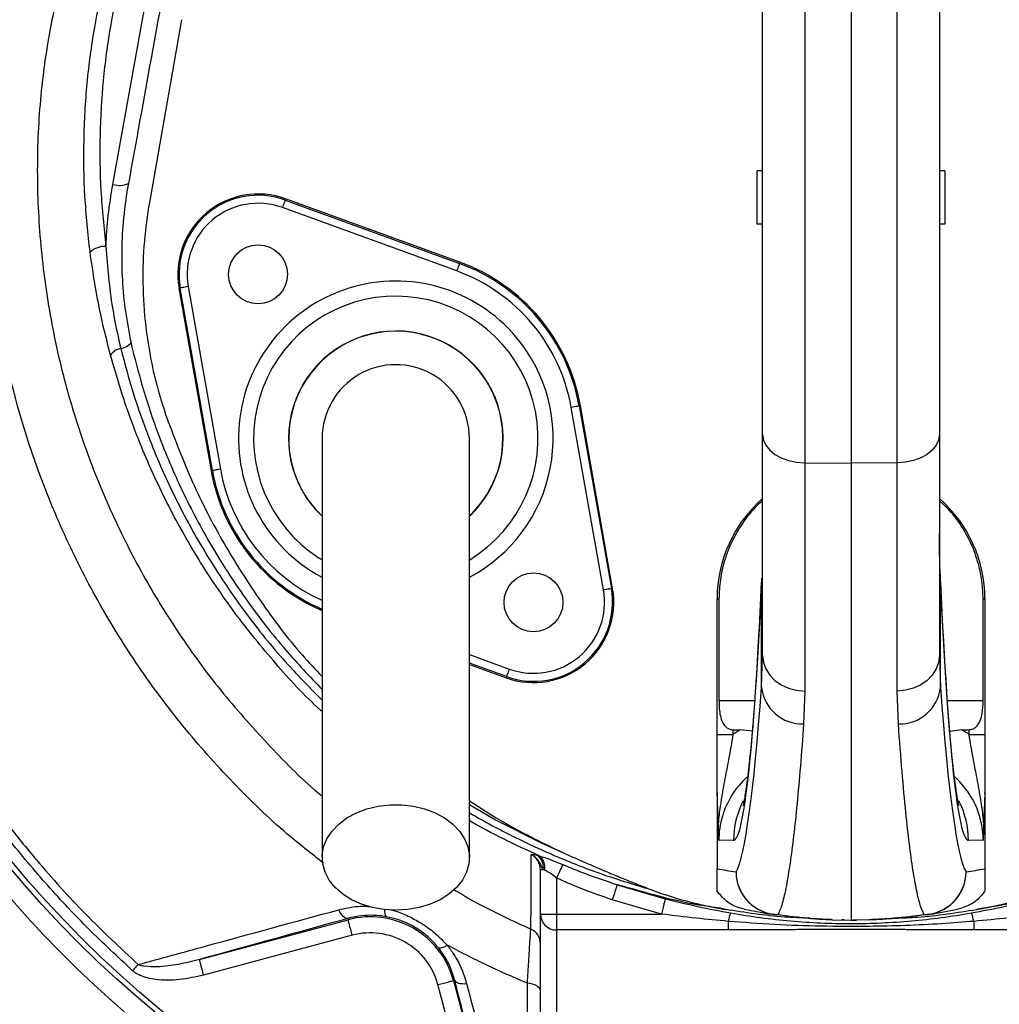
# Model space of a CAD drawing. Header units: millimetres. Extents: x 3239 to 9129, y 3304 to 9194.
# Tile 5 of 12: x 5407 to 6322, y 5470 to 6390. Entities that reach past the tile are written whole.
import ezdxf

# ---------------------------------------------------------------- set-up
doc = ezdxf.new("R2010")
doc.units = ezdxf.units.MM
doc.header["$LTSCALE"] = 5

msp = doc.modelspace()

# ---------------------------------------------------------------- linework, layer by layer
at = {"color": 7, "linetype": 'Continuous', "lineweight": 25}
for p, q in [((6140.44, 6444.77), (6140.44, 5976.21)), ((6183.64, 6445.13), (6183.64, 5975.71)), ((6226.84, 5976.21), (6226.84, 6444.77)), ((5494.48, 6236.2), (5529.74, 6431.51)), ((6101.14, 6002.55), (6101.14, 6425.88)), ((6266.14, 6425.88), (6266.14, 6002.55)), ((5558.64, 6390.11), (5528.54, 6219.4)), ((6101.14, 6249.07), (6096.14, 6249.07)), ((6096.14, 6199.07), (6096.14, 6249.07)), ((6271.14, 6249.07), (6266.14, 6249.07)), ((6271.14, 6249.07), (6271.14, 6199.07)), ((5655.33, 6221.64), (5655.74, 6222.75)), ((5655.33, 6221.64), (5818.09, 6162.4)), ((5818.5, 6163.51), (5655.74, 6222.75)), ((5815.53, 6155.36), (5652.77, 6214.6)), ((6101.14, 6199.07), (6096.14, 6199.07)), ((6271.14, 6199.07), (6266.14, 6199.07)), ((5818.09, 6162.4), (5818.5, 6163.51)), ((5557.39, 6139.46), (5556.22, 6139.25)), ((5556.22, 6139.25), (5586.3, 5968.68)), ((5587.46, 5968.88), (5557.39, 6139.46)), ((5564.77, 6140.76), (5594.85, 5970.18)), ((5952.51, 5857.37), (5922.44, 6027.95)), ((5929.82, 6029.25), (5930.98, 6029.45)), ((5929.82, 6029.25), (5959.9, 5858.67)), ((5961.06, 5858.88), (5930.98, 6029.45)), ((6101.14, 5796.16), (6101.14, 6002.55)), ((6266.14, 6002.55), (6266.14, 5796.16)), ((6140.44, 5976.21), (6183.64, 5975.71)), ((6140.44, 5976.21), (6140.44, 5762.99)), ((6226.84, 5976.21), (6183.64, 5975.71)), ((6183.64, 5975.71), (6183.64, 5549.07)), ((6226.84, 5762.99), (6226.84, 5976.21)), ((5587.46, 5968.88), (5586.3, 5968.68)), ((6100.14, 5766.39), (6100.14, 5864.63)), ((6267.14, 5766.39), (6267.14, 5864.63)), ((5959.9, 5858.67), (5961.06, 5858.88)), ((6058.64, 5849.05), (6060.34, 5849.05)), ((6058.64, 5722.39), (6058.64, 5849.05)), ((6060.34, 5849.05), (6060.34, 5754.07)), ((6306.95, 5849.05), (6308.64, 5849.05)), ((6306.95, 5754.07), (6306.95, 5849.05)), ((6308.64, 5849.05), (6308.64, 5722.39)), ((6100.14, 5766.39), (6101.14, 5796.16)), ((6266.14, 5796.16), (6267.14, 5766.39)), ((5827.39, 5787.81), (5861.55, 5775.38)), ((5861.95, 5776.49), (5861.55, 5775.38)), ((6140.44, 5762.99), (6139.41, 5732.24)), ((6227.88, 5732.24), (6226.84, 5762.99)), ((6058.64, 5722.39), (6073.38, 5722.39)), ((6073.38, 5726.82), (6073.38, 5722.39)), ((6091.43, 5725.55), (6080.08, 5726.64)), ((6287.21, 5726.64), (6275.89, 5725.02)), ((6293.9, 5722.39), (6293.9, 5726.82)), ((6293.9, 5722.39), (6308.64, 5722.39)), ((6058.64, 5667.1), (6058.64, 5596.99)), ((6308.64, 5667.1), (6308.64, 5596.99)), ((6074, 5623.53), (6060.23, 5623.29)), ((6307.06, 5623.29), (6293.29, 5623.53)), ((5890.35, 5609.74), (5892.45, 5609.17)), ((5893.64, 5554.6), (5893.64, 5596.25)), ((5893.64, 5596.25), (5896.38, 5596.25)), ((5897.45, 5595.66), (5896.38, 5596.25)), ((5908.64, 5588.3), (5908.64, 5554.6)), ((5965.37, 5582.09), (6010.26, 5568.98)), ((6006.58, 5554.6), (5960.74, 5567.99)), ((6300.93, 5558.95), (6301.2, 5559)), ((5575.33, 5512.14), (5714.12, 5549.33)), ((5713.81, 5550.51), (5714.12, 5549.33)), ((5893.64, 5554.6), (5908.64, 5554.6)), ((5893.64, 5442.44), (5893.64, 5554.6)), ((5908.64, 5554.6), (5908.64, 5539.75)), ((5908.64, 5554.6), (6006.58, 5554.6)), ((6069.05, 5547.83), (6069.05, 5539.75)), ((6166.55, 5549.36), (6183.64, 5549.07)), ((6177.26, 5549.11), (6175.04, 5549.22)), ((6177.26, 5549.11), (6181.91, 5549.07)), ((6200.74, 5549.36), (6183.64, 5549.07)), ((6183.67, 5549.07), (6188.37, 5549.08)), ((6188.37, 5549.08), (6189.55, 5549.09)), ((6189.55, 5549.09), (6201.09, 5549.65)), ((6298.24, 5547.83), (6298.24, 5539.75)), ((6069.05, 5539.75), (5908.64, 5539.75)), ((5908.64, 5539.75), (5908.64, 5425.27)), ((6458.64, 5539.75), (6298.24, 5539.75)), ((5718, 5534.84), (5579.21, 5497.65)), ((5813.6, 5492.9), (5812.42, 5492.58)), ((5812.42, 5492.58), (5849.83, 5352.93)), ((5835.35, 5349.05), (5797.93, 5488.7))]:
    msp.add_line(p, q, dxfattribs=at)
at = {"color": 8, "linetype": 'Continuous', "lineweight": 25}
for p, q in [((6100.16, 5868.51), (6100.14, 5864.63)), ((6267.14, 5864.63), (6267.13, 5868.55)), ((5827.39, 5797.05), (5864.52, 5783.54)), ((5861.95, 5776.49), (5827.39, 5789.07)), ((6060.34, 5754.07), (6093.67, 5754.07)), ((6273.62, 5754.07), (6306.95, 5754.07))]:
    msp.add_line(p, q, dxfattribs=at)
at = {"color": 7, "linetype": 'Continuous', "lineweight": 25, "flags": 128}
for points in [[(5655.33, 6221.64), (5655.28, 6221.49), (5655.13, 6221.07), (5654.89, 6220.41), (5654.57, 6219.53), (5654.18, 6218.47), (5653.74, 6217.26), (5653.26, 6215.95), (5652.77, 6214.6)], [(5818.09, 6162.4), (5818.04, 6162.25), (5817.88, 6161.83), (5817.65, 6161.17), (5817.33, 6160.3), (5816.94, 6159.23), (5816.5, 6158.02), (5816.02, 6156.72), (5815.53, 6155.36)], [(5564.77, 6140.76), (5563.35, 6140.51), (5561.98, 6140.26), (5560.71, 6140.04), (5559.6, 6139.84), (5558.68, 6139.68), (5557.99, 6139.56), (5557.55, 6139.48), (5557.39, 6139.46)], [(5929.82, 6029.25), (5929.66, 6029.22), (5929.22, 6029.14), (5928.53, 6029.02), (5927.61, 6028.86), (5926.5, 6028.66), (5925.23, 6028.44), (5923.86, 6028.2), (5922.44, 6027.95)], [(6101.14, 6002.55), (6101.89, 5997.47), (6104.12, 5992.58), (6107.74, 5988.06), (6112.61, 5984.08), (6118.56, 5980.81), (6125.35, 5978.34), (6132.74, 5976.79), (6140.44, 5976.21)], [(6266.14, 6002.55), (6265.39, 5997.47), (6263.16, 5992.58), (6259.55, 5988.06), (6254.67, 5984.08), (6248.73, 5980.81), (6241.93, 5978.34), (6234.54, 5976.79), (6226.84, 5976.21)], [(5594.85, 5970.18), (5593.42, 5969.93), (5592.05, 5969.69), (5590.79, 5969.47), (5589.67, 5969.27), (5588.75, 5969.11), (5588.06, 5968.99), (5587.63, 5968.91), (5587.46, 5968.88)], [(5959.9, 5858.67), (5959.73, 5858.65), (5959.3, 5858.57), (5958.61, 5858.45), (5957.69, 5858.29), (5956.58, 5858.09), (5955.31, 5857.87), (5953.94, 5857.62), (5952.51, 5857.37)], [(6101.14, 5796.16), (6101.89, 5789.76), (6104.12, 5783.6), (6107.74, 5777.91), (6112.61, 5772.91), (6118.56, 5768.78), (6125.35, 5765.68), (6132.74, 5763.73), (6140.44, 5762.99)], [(6266.14, 5796.16), (6265.39, 5789.76), (6263.16, 5783.6), (6259.55, 5777.91), (6254.67, 5772.91), (6248.73, 5768.78), (6241.93, 5765.68), (6234.54, 5763.73), (6226.84, 5762.99)], [(5864.52, 5783.54), (5864.02, 5782.18), (5863.55, 5780.87), (5863.11, 5779.66), (5862.72, 5778.6), (5862.4, 5777.72), (5862.16, 5777.06), (5862.01, 5776.64), (5861.95, 5776.49)], [(5758.64, 5558.16), (5747.61, 5558.8), (5736.87, 5560.7), (5726.69, 5563.81), (5717.34, 5568.06), (5709.06, 5573.33), (5702.06, 5579.48), (5696.53, 5586.36), (5692.61, 5593.79), (5690.39, 5601.57), (5689.95, 5609.51), (5691.28, 5617.4), (5694.36, 5625.03), (5699.1, 5632.21), (5705.39, 5638.75), (5713.05, 5644.47), (5721.9, 5649.25), (5731.7, 5652.94), (5742.19, 5655.46), (5753.11, 5656.73), (5764.17, 5656.73), (5775.1, 5655.46), (5785.59, 5652.94), (5795.39, 5649.25), (5804.23, 5644.47), (5811.9, 5638.75), (5818.18, 5632.21), (5822.93, 5625.03), (5826, 5617.4), (5827.34, 5609.51), (5826.89, 5601.57), (5824.68, 5593.79), (5820.76, 5586.36), (5815.22, 5579.48), (5808.23, 5573.33), (5799.94, 5568.06), (5790.59, 5563.81), (5780.41, 5560.7), (5769.67, 5558.8), (5758.64, 5558.16)], [(5914.44, 5601), (5914.04, 5600.12), (5913.51, 5598.97), (5912.88, 5597.58), (5912.15, 5595.99), (5911.35, 5594.22), (5910.48, 5592.32), (5909.57, 5590.34), (5908.64, 5588.3)], [(5965.37, 5582.09), (5965.18, 5581.5), (5964.85, 5580.49), (5964.38, 5579.07), (5963.8, 5577.31), (5963.13, 5575.25), (5962.37, 5572.96), (5961.57, 5570.51), (5960.74, 5567.99)], [(6010.26, 5568.98), (6010.1, 5568.37), (6009.84, 5567.33), (6009.47, 5565.88), (6009.01, 5564.09), (6008.47, 5561.99), (6007.87, 5559.66), (6007.24, 5557.17), (6006.58, 5554.6)], [(5713.81, 5550.51), (5712.82, 5550.46), (5711.77, 5550.75), (5710.67, 5551.36), (5709.56, 5552.29), (5708.45, 5553.52), (5707.38, 5555.01), (5706.37, 5556.73), (5705.44, 5558.64)], [(5718, 5534.84), (5717.25, 5537.64), (5716.53, 5540.33), (5715.87, 5542.81), (5715.28, 5545), (5714.8, 5546.8), (5714.44, 5548.16), (5714.21, 5549.01), (5714.12, 5549.33)], [(5579.21, 5497.65), (5578.46, 5500.45), (5577.74, 5503.14), (5577.07, 5505.62), (5576.49, 5507.81), (5576.01, 5509.61), (5575.64, 5510.97), (5575.41, 5511.82), (5575.33, 5512.14)], [(5512.92, 5501.75), (5513.6, 5502.5), (5514.27, 5503.25), (5514.94, 5504), (5515.6, 5504.73), (5516.25, 5505.45), (5516.88, 5506.16), (5517.5, 5506.84), (5518.09, 5507.5)], [(5797.93, 5488.7), (5800.72, 5489.45), (5803.41, 5490.17), (5805.9, 5490.83), (5808.08, 5491.42), (5809.89, 5491.9), (5811.24, 5492.26), (5812.09, 5492.49), (5812.42, 5492.58)], [(5813.6, 5492.9), (5814.05, 5492.03), (5814.81, 5491.27), (5815.88, 5490.64), (5817.23, 5490.15), (5818.82, 5489.8), (5820.62, 5489.62), (5822.59, 5489.6), (5824.69, 5489.74)], [(5893.64, 5482.83), (5893.42, 5484.09), (5892.77, 5485.32), (5891.7, 5486.47), (5890.25, 5487.51), (5888.46, 5488.42), (5886.38, 5489.16), (5884.07, 5489.72), (5881.6, 5490.08)]]:
    msp.add_lwpolyline(points, dxfattribs=at)
at = {"color": 8, "linetype": 'Continuous', "lineweight": 25, "flags": 128}
msp.add_lwpolyline([(5827.39, 5657.04), (5851.72, 5642.68), (5894.24, 5621.21), (5915.71, 5611.62), (5915.71, 5611.62), (5915.71, 5611.62)], dxfattribs=at)
at = {"color": 7, "linetype": 'Continuous', "lineweight": 25}
for centre, radius in [((6183.64, 6249.07), 2945), ((6183.64, 6249.07), 2500), ((6183.64, 6249.07), 2470), ((6183.64, 6249.07), 2467.03), ((6183.64, 6249.07), 2375), ((6183.64, 6249.07), 2346.86), ((6183.64, 6249.07), 2328.66), ((6183.64, 6249.07), 1020), ((6183.64, 6249.07), 1015), ((5630.09, 6152.27), 27.5), ((5887.2, 5845.86), 27.5)]:
    msp.add_circle(centre, radius, dxfattribs=at)
for centre, radius, start, end in [((6183.64, 6249.07), 1575, 273.77401, 266.22599), ((6183.64, 6249.07), 1575, 273.77401, 157.5), ((6183.64, 6249.07), 1565, 273.81739, 266.18261), ((6183.64, 6249.07), 1262.61, 110.02752, 249.97248), ((6183.64, 6249.07), 1038.19, 100.43639, 259.56361), ((6183.64, 6249.07), 1575, 157.5, 266.22599), ((5500.7, 6256.25), 20.99, 252.7438, 293.39348), ((5630.09, 6152.27), 75, 70, 190), ((5630.09, 6152.27), 73.82, 70, 190), ((5630.09, 6152.27), 66.32, 70, 190), ((5487.38, 6157.26), 21.1, 88.14838, 132.23746), ((5758.64, 5999.07), 175, 10, 70), ((5758.64, 5999.07), 166.32, 10, 70), ((5758.64, 5999.07), 173.82, 10, 70), ((5758.64, 5999.07), 100, 313.57328, 180), ((5504.32, 6068.75), 14.43, 99.89058, 146.41217), ((5499.16, 6099.46), 16.71, 279.22962, 317.45401), ((5758.64, 5999.07), 68.75, 0, 180.04195), ((5758.64, 5999.07), 100, 180, 226.16963), ((5758.64, 5999.07), 175, 190, 246.84543), ((6183.64, 5849.05), 125, 131.29987, 180), ((6183.64, 5849.05), 125, 0, 48.70013), ((5887.2, 5845.86), 75, 250, 10), ((5887.2, 5845.86), 73.82, 250, 10), ((5887.2, 5845.86), 66.32, 250, 10), ((6138.27, 5770.58), 38.36, 186.26527, 271.69387), ((6229.01, 5770.58), 38.36, 268.30613, 353.73473), ((5882.52, 5598.15), 13.98, 352.17945, 55.98341), ((5884.19, 5598.44), 13.54, 348.17946, 52.44694), ((6143.68, 6049.07), 460, 259.34648, 261.57332), ((6116.35, 5594.24), 40.08, 180.29333, 268.82797), ((6116.25, 5594), 39.97, 179.95731, 261.54961), ((6250.93, 5594.24), 40.08, 271.17203, 359.70667), ((6251.04, 5594), 39.97, 278.45039, 0.04269), ((6223.6, 6049.07), 460, 278.42668, 280.65352), ((6099.38, 5542.92), 30.73, 155.46361, 170.81476), ((6183.64, 6049.07), 500, 258.50492, 261.57332), ((6183.64, 6049.07), 500, 278.42668, 281.49508), ((6267.9, 5542.92), 30.73, 9.18524, 24.53639), ((5734.89, 5471.81), 80.26, 15, 105), ((5908.57, 5554.68), 14.93, 180.28156, 270.27882), ((6114.64, 5583.32), 29.17, 261.58307, 271.75451), ((6167.25, 5589.36), 40, 267.95743, 269), ((6252.64, 5583.32), 29.17, 268.24549, 278.41693), ((5734.89, 5471.81), 65.26, 15, 105), ((5878.66, 5526.91), 14.98, 0.01609, 66.28924), ((5799.79, 5532.74), 9.61, 261.87323, 313.5631)]:
    msp.add_arc(centre, radius, start, end, dxfattribs=at)
at = {"color": 8, "linetype": 'Continuous', "lineweight": 25}
for centre, radius, start, end in [((5758.64, 5999.07), 146.9, 40, 241.93171), ((5758.64, 5999.07), 132.77, 301.33081, 220), ((5758.64, 5999.07), 100.2, 313.80066, 226.40576), ((5758.64, 5999.07), 146.9, 297.98966, 40), ((5758.64, 5999.07), 166.32, 190, 245.46512), ((5758.64, 5999.07), 173.82, 190, 246.59064), ((5758.64, 5999.07), 132.77, 220, 238.5964), ((6154.05, 5623.54), 80.06, 152.60187, 180.00417), ((6213.23, 5623.54), 80.06, 359.99577, 27.3382), ((5756.36, 5557.24), 8.33, 169.6613, 217.27207)]:
    msp.add_arc(centre, radius, start, end, dxfattribs=at)
at = {"color": 7, "linetype": 'Continuous', "lineweight": 25}
for centre, major_axis, ratio, start_param, end_param in [((6073.97, 6454.07), (0, 830.53), 0.044737, 3.142374, 3.923305), ((6293.32, 6454.07), (0, 830.53), 0.044737, 2.359881, 3.140812), ((6072.04, 6799.07), (0, 1208.74), 0.044737, 3.219952, 3.688113), ((6295.25, 6799.07), (0, 1208.74), 0.044737, 2.595073, 3.063233), ((8475.24, 5754.07), (2864.5, 0), 0.017455, 3.717878, 3.722153), ((6141.18, 5623.3), (120.2, 1.64), 0.99822, 2.090362, 2.156364), ((3892.04, 5754.07), (2864.5, 0), 0.017455, 5.702625, 5.7069), ((6226.11, 5623.3), (120.2, -1.64), 0.99822, 0.985229, 1.051231), ((6140.48, 5623.3), (80.25, 1.14), 0.996836, 2.296181, 2.839024), ((6226.81, 5623.3), (80.25, -1.14), 0.996836, 0.257981, 0.850576)]:
    msp.add_ellipse(centre, major_axis=major_axis, ratio=ratio, start_param=start_param, end_param=end_param, dxfattribs=at)
at = {"color": 8, "linetype": 'Continuous', "lineweight": 25}
for centre, major_axis, start_param, end_param in [((6140.48, 5623.3), (80.25, 1.14), 2.839024, 3.127385), ((6226.81, 5623.3), (80.25, -1.14), 0.014207, 0.257981)]:
    msp.add_ellipse(centre, major_axis=major_axis, ratio=0.996836, start_param=start_param, end_param=end_param, dxfattribs=at)
for points, knots in [([(6677.39, 5665.6), (6683.09, 5670.38), (6705.19, 5688.92), (6740.03, 5725.29), (6781.53, 5774.22), (6818.88, 5826.97), (6851.93, 5883.04), (6880.43, 5942.18), (6903.94, 6003.47), (6922.25, 6066.51), (6935.08, 6130.97), (6942.45, 6196.42), (6944.19, 6262.25), (6940.25, 6327.58), (6930.24, 6391.9), (6914.79, 6454.87), (6894.63, 6516.51), (6869.54, 6578.96), (6839.37, 6641.91), (6803.58, 6704.79), (6763.47, 6765), (6719.98, 6821.13), (6673.4, 6873.04), (6624.18, 6920.77), (6571.73, 6965.05), (6516.38, 7005.47), (6464.71, 7038.07), (6417.35, 7063.41), (6374.84, 7082.08), (6331, 7097.28), (6298.9, 7105.34), (6281.64, 7108.61), (6279.52, 7109.01)], [0, 0, 0, 0, 0.012243, 0.047476, 0.082711, 0.117826, 0.153727, 0.189755, 0.225782, 0.261682, 0.297697, 0.333847, 0.369988, 0.405992, 0.441442, 0.477007, 0.512617, 0.548131, 0.58774, 0.627448, 0.667153, 0.706756, 0.744251, 0.781886, 0.819565, 0.857192, 0.89468, 0.920099, 0.945599, 0.971072, 0.996452, 1, 1, 1, 1]), ([(5799.89, 6966.96), (5792.34, 6961.23), (5767.85, 6942.63), (5729.25, 6907.77), (5680.11, 6858.7), (5631.13, 6801.5), (5583.43, 6735.87), (5541.06, 6666.66), (5508.05, 6601.68), (5482.61, 6542.26), (5463.26, 6489.15), (5447.22, 6434.91), (5434.94, 6379.79), (5426.28, 6319.47), (5422.88, 6253.96), (5425.72, 6183.77), (5434.91, 6114.11), (5449.88, 6047.52), (5470.06, 5984.38), (5494.64, 5924.81), (5523.97, 5867.42), (5558.16, 5812.29), (5597.11, 5759.71), (5641.15, 5710.69), (5672.32, 5679.01), (5689.67, 5665.05), (5689.89, 5664.87)], [0, 0, 0, 0, 0.01898, 0.061566, 0.10401, 0.157985, 0.212135, 0.266293, 0.320279, 0.357895, 0.395642, 0.43339, 0.471053, 0.508598, 0.555279, 0.602162, 0.649055, 0.695752, 0.738613, 0.78162, 0.824628, 0.867489, 0.911367, 0.955403, 0.999437, 1, 1, 1, 1]), ([(5691.15, 5602.2), (5679.74, 5611.11), (5649.9, 5634.38), (5605.99, 5677.19), (5559.4, 5729.47), (5517.93, 5785.17), (5481.61, 5843.69), (5450.44, 5904.59), (5424.32, 5967.82), (5404.38, 6030.15), (5390.09, 6091.03), (5380.69, 6150.04), (5375.57, 6209.66), (5374.83, 6269.4), (5378.51, 6328.89), (5386.93, 6387.86), (5399.77, 6446.08), (5416.6, 6503.38), (5437.02, 6559.47), (5461.67, 6616.63), (5490.96, 6674.58), (5525.45, 6732.8), (5563.74, 6788.7), (5605.69, 6841.79), (5651.5, 6892.73), (5685.16, 6923.92), (5702.32, 6939.82)], [0, 0, 0, 0, 0.02836, 0.074122, 0.119887, 0.165487, 0.210019, 0.254703, 0.299388, 0.34392, 0.382793, 0.421826, 0.460907, 0.499928, 0.538792, 0.577595, 0.616524, 0.655534, 0.694534, 0.733398, 0.777457, 0.821666, 0.865921, 0.910118, 0.954167, 1, 1, 1, 1]), ([(5501.84, 6082.96), (5505.52, 6069.07), (5512.87, 6041.29), (5529.18, 5995.41), (5550.83, 5945.59), (5579.5, 5892.82), (5612.69, 5842.61), (5649.2, 5795.95), (5676.59, 5767.93), (5689.89, 5754.33)], [0, 0, 0, 0, 0.1131835, 0.2263823, 0.3826123, 0.5394069, 0.6961869, 0.8523971, 1, 1, 1, 1]), ([(5689.89, 5743.79), (5689.29, 5744.33), (5673.59, 5758.12), (5645.89, 5788.68), (5607.57, 5835.53), (5573.73, 5885.98), (5544.14, 5938.82), (5521.54, 5988.78), (5504.38, 6034.87), (5496.33, 6062.78), (5492.3, 6076.73)], [0, 0, 0, 0, 0.006123, 0.158307, 0.312469, 0.46717, 0.621899, 0.776097, 0.888048, 1, 1, 1, 1]), ([(5513.84, 6077.91), (5513.84, 6077.91), (5517.5, 6064.21), (5524.24, 6038.25), (5539.7, 5993.92), (5560.29, 5946.07), (5587.68, 5895.15), (5619.37, 5846.69), (5653.32, 5802.77), (5678.29, 5776.57), (5689.89, 5764.39)], [0, 0, 0, 0, 0.000001, 0.113921, 0.22784, 0.386199, 0.545124, 0.704049, 0.862408, 1, 1, 1, 1]), ([(5827.39, 5649.34), (5827.81, 5649.09), (5841.23, 5641.17), (5868.38, 5626.67), (5909.81, 5607.56), (5952.55, 5590.85), (5981.98, 5582), (5996.7, 5577.58)], [0, 0, 0, 0, 0.007834, 0.254513, 0.501201, 0.750601, 1, 1, 1, 1]), ([(5892.45, 5609.17), (5881.27, 5614.23), (5859.14, 5624.24), (5837.9, 5635.94), (5827.39, 5641.73)], [0, 0, 0, 0, 0.50513, 1, 1, 1, 1]), ([(5812.68, 5577.64), (5819.95, 5573.32), (5843.17, 5559.5), (5867.78, 5548.31), (5884.69, 5540.62)], [0, 0, 0, 0, 0.313248, 1, 1, 1, 1]), ([(5705.44, 5558.64), (5708.31, 5559.33), (5715.34, 5561.01), (5725.02, 5562.2), (5731.89, 5561.83), (5734.27, 5561.7)], [0, 0, 0, 0, 0.310911, 0.761228, 1, 1, 1, 1]), ([(5753.91, 5558.71), (5756.21, 5558.07), (5762.8, 5556.23), (5773.26, 5551.49), (5785.07, 5544.64), (5796.41, 5536.17), (5802.98, 5529.35), (5806.41, 5525.78)], [0, 0, 0, 0, 0.115246, 0.329897, 0.543169, 0.761458, 1, 1, 1, 1])]:
    msp.add_open_spline(points, degree=3, knots=knots, dxfattribs=at)
at = {"color": 7, "linetype": 'Continuous', "lineweight": 25}
for points, knots in [([(5473.19, 6172.88), (5471.34, 6190.33), (5467.62, 6225.28), (5466.93, 6278.04), (5469.88, 6330.7), (5477.23, 6385.83), (5489.99, 6443.03), (5508.48, 6501.85), (5531.31, 6559.25), (5554.54, 6608.28), (5580.61, 6657.11), (5609.52, 6705.76), (5634.8, 6741.29), (5647.43, 6759.06)], [0, 0, 0, 0, 0.084242, 0.168702, 0.253149, 0.337371, 0.435495, 0.533908, 0.632445, 0.730738, 0.792862, 0.896433, 1, 1, 1, 1]), ([(5659.24, 6753.81), (5651.1, 6742.52), (5634.83, 6719.93), (5612.24, 6684.78), (5590.99, 6648.75), (5568.39, 6606.44), (5545.24, 6557.65), (5522.75, 6501.57), (5504.49, 6443.64), (5492.01, 6387.24), (5484.79, 6333.34), (5481.87, 6282), (5482.53, 6230.2), (5486.21, 6195.63), (5488.06, 6178.35)], [0, 0, 0, 0, 0.067317, 0.134635, 0.202408, 0.27018, 0.367566, 0.464934, 0.564271, 0.663591, 0.746802, 0.830016, 0.915007, 1, 1, 1, 1]), ([(5544.35, 6432.29), (5542.62, 6422.78), (5533.99, 6375.19), (5522.22, 6310.09), (5512.19, 6254.49), (5509.04, 6236.99)], [0, 0, 0, 0, 0.146241, 0.731194, 1, 1, 1, 1]), ([(5488.06, 6178.35), (5488.58, 6188.02), (5489.63, 6207.42), (5492.86, 6226.59), (5494.48, 6236.2)], [0, 0, 0, 0, 0.498662, 1, 1, 1, 1]), ([(5509.04, 6236.99), (5508.73, 6235.88), (5508.43, 6234.77), (5508.43, 6233.57), (5508.43, 6233.57)], [0, 0, 0, 0, 0.99992, 1, 1, 1, 1]), ([(5508.43, 6233.57), (5508.43, 6233.57), (5507.3, 6229.28), (5503.81, 6202.48), (5502.44, 6176.59), (5502.97, 6146.52), (5505.8, 6117.37), (5509.58, 6097.9), (5511.47, 6088.16)], [0, 0, 0, 0, 0.000004, 0.197866, 0.396074, 0.594283, 0.797136, 1, 1, 1, 1]), ([(5528.54, 6219.4), (5526.75, 6207.42), (5523.02, 6182.43), (5521.89, 6143.57), (5524.26, 6106.53), (5529.53, 6073.2), (5536.11, 6044.71), (5541.96, 6026.82), (5544.77, 6018.23)], [0, 0, 0, 0, 0.178042, 0.371274, 0.5705, 0.723217, 0.867121, 1, 1, 1, 1]), ([(5492.3, 6076.73), (5489.07, 6089.35), (5480.96, 6121.02), (5476.11, 6153.4), (5473.19, 6172.88)], [0, 0, 0, 0, 0.398249, 1, 1, 1, 1]), ([(5488.06, 6178.35), (5489.54, 6159.1), (5492.01, 6126.98), (5499.03, 6095.55), (5501.84, 6082.96)], [0, 0, 0, 0, 0.599444, 1, 1, 1, 1]), ([(5511.47, 6088.16), (5512.19, 6084.79), (5512.91, 6081.43), (5513.84, 6077.91), (5513.84, 6077.91)], [0, 0, 0, 0, 0.999973, 1, 1, 1, 1]), ([(5208.64, 6043.37), (5214.1, 6019.93), (5225.02, 5973.06), (5247.04, 5906.75), (5272.36, 5844.23), (5300.77, 5785.63), (5332.87, 5728.98), (5364.78, 5680.4), (5395.13, 5639.29), (5427.98, 5598.78), (5468.26, 5554.03), (5501.48, 5523.01), (5518.09, 5507.5)], [0, 0, 0, 0, 0.114719, 0.229438, 0.332727, 0.436237, 0.539746, 0.643034, 0.713194, 0.783353, 0.891677, 1, 1, 1, 1]), ([(5512.92, 5501.75), (5499.18, 5514.49), (5471.69, 5539.98), (5433.09, 5581.24), (5396.56, 5624.64), (5360.84, 5672.41), (5326.6, 5724.51), (5294.28, 5781.38), (5265.57, 5840.57), (5239.94, 5903.86), (5217.68, 5970.88), (5206.68, 6018.11), (5201.16, 6041.79)], [0, 0, 0, 0, 0.088677, 0.177354, 0.267166, 0.356979, 0.459493, 0.562006, 0.666289, 0.770572, 0.884985, 1, 1, 1, 1]), ([(5544.77, 6018.23), (5552.45, 5997.98), (5567.74, 5957.67), (5597.43, 5900.41), (5631.79, 5846.62), (5662.74, 5805.2), (5683.58, 5783.21), (5689.89, 5776.56)], [0, 0, 0, 0, 0.228745, 0.455263, 0.679949, 0.903115, 1, 1, 1, 1]), ([(5689.89, 5999.07), (5689.89, 5998.06), (5689.89, 5995.97), (5689.89, 5992.35), (5689.89, 5987.58), (5689.89, 5981.43), (5689.89, 5973.57), (5689.89, 5963.86), (5689.89, 5950.92), (5689.89, 5932.85), (5689.89, 5908.68), (5689.89, 5878.17), (5689.89, 5842.62), (5689.89, 5802.5), (5689.89, 5758.3), (5689.89, 5710.65), (5689.89, 5660.01), (5689.89, 5625.23), (5689.89, 5607.52)], [0, 0, 0, 0, 0.0455207, 0.0947169, 0.1476106, 0.2042748, 0.2514561, 0.3008578, 0.3524182, 0.4062132, 0.4702248, 0.5372899, 0.6071723, 0.679907, 0.7555866, 0.8341506, 0.9156093, 1, 1, 1, 1]), ([(5827.39, 5607.52), (5827.39, 5624.23), (5827.39, 5657.37), (5827.39, 5706.14), (5827.39, 5753.07), (5827.39, 5797.63), (5827.39, 5839.1), (5827.39, 5876.71), (5827.39, 5908.33), (5827.39, 5933.82), (5827.39, 5953.1), (5827.39, 5967.37), (5827.39, 5978.98), (5827.39, 5987.72), (5827.39, 5994.15), (5827.39, 5997.44), (5827.39, 5999.07)], [0, 0, 0, 0, 0.079644, 0.158009, 0.235124, 0.311015, 0.385614, 0.459005, 0.531252, 0.593311, 0.654261, 0.714301, 0.773508, 0.85087, 0.926319, 1, 1, 1, 1]), ([(6101.14, 5940.7), (6099.98, 5939.76), (6093.4, 5934.47), (6083.68, 5922.27), (6072.68, 5904.47), (6065.39, 5885.77), (6061.11, 5867.15), (6060.59, 5855.08), (6060.34, 5849.05)], [0, 0, 0, 0, 0.043217, 0.245295, 0.447595, 0.649895, 0.824947, 1, 1, 1, 1]), ([(6306.95, 5849.05), (6306.77, 5854.1), (6306.41, 5864.2), (6303.19, 5881.02), (6297.08, 5899.11), (6286.98, 5917.51), (6276.52, 5931.52), (6268.69, 5938.3), (6266.14, 5940.5)], [0, 0, 0, 0, 0.146748, 0.293496, 0.496385, 0.699273, 0.90214, 1, 1, 1, 1]), ([(6267.18, 5868.57), (6267.02, 5872.04), (6266.51, 5882.46), (6266.21, 5896.35), (6266.19, 5907.08), (6266.19, 5910.07)], [0, 0, 0, 0, 0.264326, 0.794433, 1, 1, 1, 1]), ([(6100.14, 5868.23), (6099.94, 5863.84), (6099.37, 5851.18), (6098.37, 5831.12), (6097.16, 5808.51), (6095.91, 5787.22), (6094.62, 5767.27), (6093.31, 5748.73), (6091.98, 5731.66), (6090.65, 5716.11), (6089.31, 5702.15), (6087.98, 5689.84), (6086.7, 5679.27), (6085.49, 5670.51), (6084.44, 5663.93), (6083.59, 5659.36), (6083.02, 5656.71), (6082.7, 5655.47), (6082.74, 5655.62), (6082.76, 5655.65)], [0, 0, 0, 0, 0.036875, 0.106481, 0.175978, 0.245315, 0.31445, 0.383324, 0.451858, 0.519942, 0.587419, 0.65407, 0.719576, 0.783477, 0.845123, 0.896558, 0.94352, 0.985478, 1, 1, 1, 1]), ([(6284.54, 5655.62), (6284.54, 5655.64), (6284.52, 5655.68), (6284.14, 5657.26), (6283.52, 5660.25), (6282.68, 5664.91), (6281.69, 5671.3), (6280.56, 5679.47), (6279.35, 5689.44), (6278.08, 5701.15), (6276.78, 5714.57), (6275.47, 5729.62), (6274.16, 5746.23), (6272.86, 5764.35), (6271.58, 5783.92), (6270.33, 5804.86), (6269.12, 5827.15), (6268.05, 5848.34), (6267.41, 5862.4), (6267.14, 5868.23)], [0, 0, 0, 0, 0.02686, 0.068349, 0.114911, 0.166308, 0.221981, 0.28118, 0.343135, 0.407161, 0.472715, 0.539383, 0.60687, 0.674962, 0.743506, 0.81239, 0.881537, 0.950885, 1, 1, 1, 1]), ([(6060.34, 5754.07), (6060.49, 5749.15), (6060.72, 5742.06), (6063.26, 5734.06), (6065.93, 5730.05), (6069, 5727.8), (6071.49, 5726.95), (6072.93, 5726.85), (6073.38, 5726.82)], [0, 0, 0, 0, 0.425158, 0.61398, 0.770766, 0.874047, 0.960867, 1, 1, 1, 1]), ([(6293.9, 5726.82), (6295.02, 5726.96), (6297.23, 5727.25), (6300.39, 5729.19), (6303.52, 5732.89), (6306.17, 5740.24), (6306.88, 5747.89), (6306.94, 5753.05), (6306.95, 5754.07)], [0, 0, 0, 0, 0.096993, 0.193378, 0.330469, 0.54889, 0.91143, 1, 1, 1, 1]), ([(6139.41, 5732.24), (6138.41, 5718.8), (6136.41, 5691.89), (6133.28, 5657.26), (6130.05, 5626.81), (6126.71, 5601.19), (6123.17, 5579.85), (6119.44, 5563.17), (6116.84, 5557.17), (6115.53, 5554.16)], [0, 0, 0, 0, 0.1368262, 0.2739346, 0.4110429, 0.5504746, 0.6899059, 0.8445448, 1, 1, 1, 1]), ([(6251.75, 5554.16), (6250.6, 5556.74), (6248.3, 5561.9), (6244.88, 5576.11), (6241.49, 5595.1), (6238.14, 5619.34), (6234.73, 5649.87), (6231.28, 5686.71), (6229.02, 5717.03), (6227.88, 5732.24)], [0, 0, 0, 0, 0.136827, 0.273935, 0.411043, 0.550473, 0.689903, 0.844543, 1, 1, 1, 1]), ([(6058.64, 5667.1), (6058.64, 5671.54), (6058.64, 5680.47), (6058.64, 5694.31), (6058.64, 5708.36), (6058.64, 5717.68), (6058.64, 5722.39)], [0, 0, 0, 0, 0.259648, 0.522241, 0.758522, 1, 1, 1, 1]), ([(6073.38, 5722.39), (6072.75, 5718.47), (6071.48, 5710.63), (6068.8, 5695.93), (6065.39, 5678.66), (6062.08, 5660.33), (6060.38, 5647.32), (6059.83, 5640.73), (6059.73, 5639.5)], [0, 0, 0, 0, 0.134347, 0.268881, 0.515225, 0.762059, 0.955501, 1, 1, 1, 1]), ([(6307.56, 5639.5), (6307.46, 5640.73), (6306.91, 5647.32), (6305.2, 5660.33), (6301.89, 5678.66), (6298.48, 5695.93), (6295.81, 5710.63), (6294.54, 5718.47), (6293.9, 5722.39)], [0, 0, 0, 0, 0.044499, 0.237941, 0.484775, 0.731119, 0.865653, 1, 1, 1, 1]), ([(6308.64, 5722.39), (6308.64, 5717.79), (6308.64, 5708.47), (6308.64, 5694.47), (6308.64, 5680.53), (6308.64, 5671.6), (6308.64, 5667.1)], [0, 0, 0, 0, 0.236001, 0.47776, 0.737113, 1, 1, 1, 1]), ([(6059.73, 5639.5), (6059.6, 5643.59), (6059.34, 5651.77), (6058.99, 5660.6), (6058.78, 5666.02), (6058.7, 5667.52), (6058.68, 5667.82), (6058.67, 5667.88), (6058.66, 5667.87), (6058.65, 5667.82), (6058.65, 5667.72), (6058.64, 5667.52), (6058.64, 5667.3), (6058.64, 5667.14), (6058.64, 5667.1)], [0, 0, 0, 0, 0.394133, 0.788828, 0.922229, 0.958054, 0.966199, 0.972938, 0.9764, 0.979891, 0.982938, 0.987562, 0.996705, 1, 1, 1, 1]), ([(6308.64, 5667.1), (6308.64, 5667.26), (6308.64, 5667.48), (6308.64, 5667.72), (6308.63, 5667.82), (6308.63, 5667.87), (6308.62, 5667.88), (6308.6, 5667.78), (6308.54, 5666.88), (6308.35, 5662.19), (6308.01, 5652.98), (6307.72, 5644.31), (6307.56, 5639.5)], [0, 0, 0, 0, 0.01238, 0.016905, 0.020094, 0.023299, 0.027094, 0.033575, 0.054172, 0.149756, 0.529047, 1, 1, 1, 1]), ([(5827.39, 5660.5), (5838.47, 5653.31), (5866.74, 5634.95), (5897.19, 5620.45), (5915.71, 5611.62)], [0, 0, 0, 0, 0.391791, 1, 1, 1, 1]), ([(6060.23, 5623.29), (6060.22, 5623.33), (6060.05, 5628.69), (6059.89, 5634.11), (6059.73, 5639.5)], [0, 0, 0, 0, 0.006424, 1, 1, 1, 1]), ([(6307.56, 5639.5), (6307.4, 5634.11), (6307.23, 5628.69), (6307.06, 5623.33), (6307.06, 5623.29)], [0, 0, 0, 0, 0.993576, 1, 1, 1, 1]), ([(5915.71, 5611.62), (5918.43, 5610.39), (5923.84, 5607.94), (5931.95, 5604.33), (5940, 5600.81), (5947.99, 5597.36), (5957.67, 5593.26), (5969.21, 5588.48), (5982.79, 5583), (5992.02, 5579.41), (5996.7, 5577.58)], [0, 0, 0, 0, 0.101917, 0.202879, 0.302889, 0.401951, 0.500069, 0.66183, 0.828469, 1, 1, 1, 1]), ([(5884.69, 5540.62), (5884.73, 5542.78), (5884.82, 5547.08), (5884.91, 5556.25), (5884.98, 5567.41), (5885.04, 5584.11), (5885.01, 5600), (5885, 5610.27)], [0, 0, 0, 0, 0.171631, 0.343314, 0.514958, 0.68665, 1, 1, 1, 1]), ([(5885, 5610.27), (5885, 5610.27), (5885.02, 5610.28), (5885.09, 5610.33), (5885.47, 5610.45), (5886.79, 5610.5), (5888.98, 5610.03), (5890.35, 5609.74)], [0, 0, 0, 0, 0.005342, 0.026113, 0.109297, 0.443237, 1, 1, 1, 1]), ([(5896.38, 5596.25), (5895.67, 5597.54), (5894.4, 5599.89), (5892.33, 5604.02), (5890.06, 5606.76), (5888.14, 5608.37), (5887.2, 5609.04), (5886.35, 5609.58), (5885.67, 5609.95), (5885.19, 5610.18), (5885.02, 5610.26), (5885, 5610.27)], [0, 0, 0, 0, 0.274847, 0.497447, 0.744568, 0.819608, 0.878761, 0.919978, 0.971955, 0.996322, 1, 1, 1, 1]), ([(5893.64, 5596.25), (5893.48, 5598), (5893.14, 5601.5), (5890.52, 5606.14), (5887.52, 5608.94), (5885.5, 5610.01), (5885, 5610.27)], [0, 0, 0, 0, 0.303731, 0.605661, 0.903126, 1, 1, 1, 1]), ([(5892.45, 5609.17), (5893.67, 5608.74), (5897.62, 5607.36), (5905.1, 5604.86), (5911.28, 5602.31), (5914.44, 5601)], [0, 0, 0, 0, 0.180284, 0.580109, 1, 1, 1, 1]), ([(5908.64, 5588.3), (5907.06, 5589.66), (5904.01, 5592.26), (5899.91, 5594.34), (5898.05, 5595.34), (5897.45, 5595.66)], [0, 0, 0, 0, 0.423276, 0.812701, 1, 1, 1, 1]), ([(5914.44, 5601), (5921.47, 5598.09), (5938.21, 5591.15), (5955.4, 5585.42), (5965.37, 5582.09)], [0, 0, 0, 0, 0.420027, 1, 1, 1, 1]), ([(6058.64, 5576.14), (6058.64, 5577.81), (6058.64, 5579.98), (6058.64, 5584.24), (6058.64, 5586.5), (6058.64, 5588.42), (6058.64, 5590.03), (6058.64, 5591.39), (6058.64, 5592.54), (6058.64, 5593.63), (6058.64, 5594.61), (6058.64, 5595.64), (6058.64, 5596.36), (6058.64, 5596.84), (6058.64, 5596.99)], [0, 0, 0, 0, 0.522766, 0.677762, 0.781939, 0.85209, 0.89947, 0.931611, 0.953558, 0.968703, 0.984263, 0.990626, 0.997059, 1, 1, 1, 1]), ([(6308.64, 5596.99), (6308.64, 5596.75), (6308.64, 5596.19), (6308.64, 5595.23), (6308.64, 5593.35), (6308.64, 5590.96), (6308.64, 5588.45), (6308.64, 5584.52), (6308.64, 5580.28), (6308.64, 5577.77), (6308.64, 5576.45), (6308.64, 5576.14)], [0, 0, 0, 0, 0.004855, 0.010905, 0.022389, 0.064638, 0.148366, 0.232278, 0.565825, 0.899578, 1, 1, 1, 1]), ([(5960.74, 5567.99), (5950.51, 5571.52), (5932.88, 5577.6), (5915.81, 5585.14), (5908.64, 5588.3)], [0, 0, 0, 0, 0.579803, 1, 1, 1, 1]), ([(6066.36, 5558.96), (6066.36, 5558.96), (6059.84, 5560.59), (6039.38, 5562.69), (6005.6, 5570.61), (5978.8, 5578.26), (5965.37, 5582.09)], [0, 0, 0, 0, 0.0000029, 0.1930533, 0.5957948, 1, 1, 1, 1]), ([(5996.7, 5577.58), (5997.78, 5577.17), (5999.97, 5576.33), (6003.3, 5575.12), (6006.72, 5573.92), (6010.2, 5572.74), (6015.39, 5571.06), (6022.35, 5568.95), (6031.03, 5566.55), (6039.79, 5564.35), (6048.57, 5562.36), (6057.43, 5560.54), (6063.38, 5559.49), (6066.36, 5558.96)], [0, 0, 0, 0, 0.048202, 0.097322, 0.147367, 0.198347, 0.250267, 0.373775, 0.500284, 0.624448, 0.74908, 0.874243, 1, 1, 1, 1]), ([(6084, 5559.09), (6082.36, 5559.5), (6076.36, 5560.97), (6066.85, 5566.01), (6061.33, 5572.83), (6058.64, 5576.14)], [0, 0, 0, 0, 0.162655, 0.59358, 1, 1, 1, 1]), ([(6308.64, 5576.14), (6307.95, 5575.17), (6304.67, 5570.54), (6296.7, 5563.31), (6287.84, 5560.52), (6283.28, 5559.09)], [0, 0, 0, 0, 0.114714, 0.545555, 1, 1, 1, 1]), ([(6401.91, 5582.09), (6390.7, 5578.8), (6368.25, 5572.23), (6334.6, 5564.54), (6312.12, 5560.81), (6301.2, 5559)], [0, 0, 0, 0, 0.338971, 0.678798, 1, 1, 1, 1]), ([(6301.2, 5559), (6302.68, 5559.26), (6305.65, 5559.77), (6310.07, 5560.61), (6314.48, 5561.48), (6318.87, 5562.41), (6323.24, 5563.38), (6327.59, 5564.4), (6331.92, 5565.46), (6337.25, 5566.84), (6343.52, 5568.55), (6350.63, 5570.66), (6357.51, 5572.86), (6364.15, 5575.14), (6368.46, 5576.77), (6370.59, 5577.58)], [0, 0, 0, 0, 0.062765, 0.125378, 0.187847, 0.25018, 0.312384, 0.374468, 0.436439, 0.498304, 0.604243, 0.707335, 0.807625, 0.905162, 1, 1, 1, 1]), ([(6010.26, 5568.98), (6020.4, 5566.38), (6030.56, 5563.96), (6050.95, 5559.52), (6061.17, 5557.5), (6071.43, 5555.68)], [0, 0, 0, 0, 0.5, 0.5, 1, 1, 1, 1]), ([(6295.86, 5555.68), (6306.12, 5557.5), (6316.34, 5559.52), (6336.73, 5563.96), (6346.89, 5566.38), (6357.03, 5568.98)], [0, 0, 0, 0, 0.5, 0.5, 1, 1, 1, 1]), ([(5518.09, 5507.5), (5539.28, 5513.3), (5601.34, 5530.29), (5664.11, 5547.38), (5705.44, 5558.64)], [0, 0, 0, 0, 0.341528, 1, 1, 1, 1]), ([(6144.87, 5550.69), (6137.11, 5550.97), (6110.78, 5551.95), (6084.73, 5556.06), (6066.36, 5558.96)], [0, 0, 0, 0, 0.294758, 1, 1, 1, 1]), ([(6071.43, 5555.68), (6080.68, 5554.04), (6089.96, 5552.61), (6108.59, 5550.15), (6117.94, 5549.12), (6146.08, 5546.64), (6164.89, 5545.79), (6193.16, 5545.8), (6202.59, 5546.01), (6221.37, 5546.85), (6230.74, 5547.48), (6249.42, 5549.13), (6258.74, 5550.16), (6277.34, 5552.62), (6286.61, 5554.04), (6295.86, 5555.68)], [0, 0, 0, 0, 0.125, 0.125, 0.25, 0.25, 0.5, 0.5, 0.625, 0.625, 0.75, 0.75, 0.875, 0.875, 1, 1, 1, 1]), ([(6225.04, 5550.8), (6231.87, 5551.06), (6257.32, 5552.01), (6282.5, 5556.02), (6300.93, 5558.95)], [0, 0, 0, 0, 0.268241, 1, 1, 1, 1]), ([(5749.73, 5552.19), (5747.67, 5552.51), (5741.78, 5553.43), (5732.09, 5553.63), (5722.15, 5552.59), (5716.21, 5551.11), (5713.81, 5550.51)], [0, 0, 0, 0, 0.165191, 0.47182, 0.785552, 1, 1, 1, 1]), ([(5798.43, 5523.23), (5795.67, 5526.38), (5790.52, 5532.26), (5781.12, 5539.63), (5771.24, 5545.4), (5760.62, 5549.79), (5753.4, 5551.38), (5749.73, 5552.19)], [0, 0, 0, 0, 0.220339, 0.411844, 0.610316, 0.80221, 1, 1, 1, 1]), ([(6069.05, 5547.83), (6059.1, 5548.76), (6038.25, 5550.7), (6017.45, 5553.26), (6006.58, 5554.6)], [0, 0, 0, 0, 0.4772428, 1, 1, 1, 1]), ([(6298.24, 5547.83), (6288.27, 5547.04), (6255.75, 5544.49), (6208.11, 5542.91), (6156.06, 5543.11), (6112.22, 5544.55), (6083.44, 5546.74), (6069.05, 5547.83)], [0, 0, 0, 0, 0.13077, 0.426655, 0.622596, 0.811325, 1, 1, 1, 1]), ([(6165.82, 5549.38), (6165.78, 5549.38), (6165.57, 5549.39), (6159.98, 5549.6), (6140.82, 5550.6), (6123.09, 5552.85), (6110.37, 5554.46)], [0, 0, 0, 0, 0.024471, 0.130497, 0.375915, 1, 1, 1, 1]), ([(6115.53, 5554.16), (6127.24, 5552.64), (6143.58, 5550.51), (6161.26, 5549.56), (6166.32, 5549.37), (6166.51, 5549.36), (6166.55, 5549.36)], [0, 0, 0, 0, 0.621377, 0.866998, 0.974852, 1, 1, 1, 1]), ([(6200.74, 5549.36), (6201.39, 5549.39), (6203.31, 5549.45), (6213.36, 5549.95), (6229.38, 5551.16), (6242.52, 5552.92), (6251.75, 5554.16)], [0, 0, 0, 0, 0.104566, 0.308637, 0.514256, 1, 1, 1, 1]), ([(6256.91, 5554.46), (6246.96, 5553.16), (6232.83, 5551.3), (6217.02, 5550.15), (6209.1, 5549.7), (6204.11, 5549.48), (6201.59, 5549.39), (6201.48, 5549.38), (6201.46, 5549.38)], [0, 0, 0, 0, 0.48779, 0.692248, 0.794929, 0.897408, 0.983725, 1, 1, 1, 1]), ([(6360.71, 5554.6), (6350.78, 5553.38), (6329.98, 5550.81), (6309.13, 5548.85), (6298.24, 5547.83)], [0, 0, 0, 0, 0.477274, 1, 1, 1, 1]), ([(5881.6, 5490.08), (5882.02, 5497.31), (5882.41, 5503.92), (5882.86, 5511.41), (5882.95, 5512.87), (5883.12, 5515.7), (5883.2, 5517.08), (5883.44, 5521.06), (5883.59, 5523.48), (5883.87, 5527.89), (5883.99, 5529.88), (5884.16, 5532.52), (5884.21, 5533.34), (5884.31, 5534.87), (5884.35, 5535.58), (5884.56, 5538.75), (5884.66, 5540.23), (5884.69, 5540.62)], [0, 0, 0, 0, 0.25, 0.25, 0.3125, 0.3125, 0.375, 0.375, 0.5, 0.5, 0.625, 0.625, 0.6875, 0.6875, 0.75, 0.75, 1, 1, 1, 1]), ([(6298.24, 5539.75), (6296.5, 5539.75), (6292.95, 5539.75), (6287.48, 5539.76), (6281.75, 5539.78), (6275.76, 5539.8), (6269.42, 5539.84), (6262.56, 5539.87), (6253.02, 5539.94), (6240.97, 5540.02), (6226.66, 5540.12), (6207.58, 5540.24), (6183.7, 5540.32), (6159.81, 5540.24), (6140.71, 5540.12), (6126.38, 5540.02), (6114.32, 5539.94), (6104.77, 5539.87), (6096.56, 5539.83), (6087.68, 5539.79), (6078.12, 5539.76), (6071.99, 5539.75), (6069.05, 5539.75)], [0, 0, 0, 0, 0.022684, 0.046516, 0.071499, 0.097634, 0.124921, 0.154514, 0.187387, 0.249861, 0.312336, 0.374801, 0.499716, 0.624752, 0.687296, 0.74984, 0.812385, 0.845303, 0.874927, 0.919825, 0.961514, 1, 1, 1, 1]), ([(5813.6, 5492.9), (5812.42, 5496.77), (5810.03, 5504.6), (5804.7, 5514.83), (5800.22, 5520.83), (5798.43, 5523.23)], [0, 0, 0, 0, 0.368728, 0.746877, 1, 1, 1, 1]), ([(5881.6, 5490.08), (5868.75, 5495.38), (5856.06, 5501.01), (5830.99, 5512.92), (5818.62, 5519.19), (5806.41, 5525.78)], [0, 0, 0, 0, 0.5, 0.5, 1, 1, 1, 1]), ([(5806.41, 5525.78), (5808.56, 5522.93), (5813.79, 5515.97), (5820.26, 5503.86), (5823.2, 5494.49), (5824.69, 5489.74)], [0, 0, 0, 0, 0.255837, 0.622957, 1, 1, 1, 1]), ([(5575.33, 5512.14), (5568.81, 5510.49), (5555.78, 5507.21), (5538.44, 5505.15), (5526.06, 5505.3), (5520.18, 5506.57), (5518.37, 5507.38), (5518.09, 5507.5)], [0, 0, 0, 0, 0.347308, 0.693974, 0.898539, 0.984207, 1, 1, 1, 1]), ([(5579.21, 5497.65), (5571.78, 5495.96), (5556.97, 5492.59), (5536.73, 5492.59), (5522.19, 5495.87), (5515.39, 5499.62), (5513.28, 5501.44), (5512.92, 5501.75)], [0, 0, 0, 0, 0.333047, 0.664551, 0.877838, 0.979333, 1, 1, 1, 1]), ([(5849.83, 5352.93), (5848.43, 5358.34), (5836.46, 5404.67), (5824.32, 5451.52), (5813.6, 5492.9)], [0, 0, 0, 0, 0.116776, 1, 1, 1, 1]), ([(5824.69, 5489.74), (5835.64, 5448.26), (5852.27, 5385.27), (5868.56, 5323.18), (5874.13, 5301.97)], [0, 0, 0, 0, 0.658362, 1, 1, 1, 1]), ([(5881.46, 5449.75), (5881.49, 5458.43), (5881.54, 5471.86), (5881.59, 5485.32), (5881.6, 5490.08)], [0, 0, 0, 0, 0.6462209, 1, 1, 1, 1])]:
    msp.add_open_spline(points, degree=3, knots=knots, dxfattribs=at)
for points in [[(5713.81, 5550.51), (5667.35, 5537.65), (5621.23, 5524.87), (5575.33, 5512.14)], [(6201.46, 5549.38), (6201.22, 5549.37), (6200.98, 5549.37), (6200.74, 5549.36)]]:
    msp.add_open_spline(points, degree=3, dxfattribs=at)

doc.saveas('drawing.dxf')
